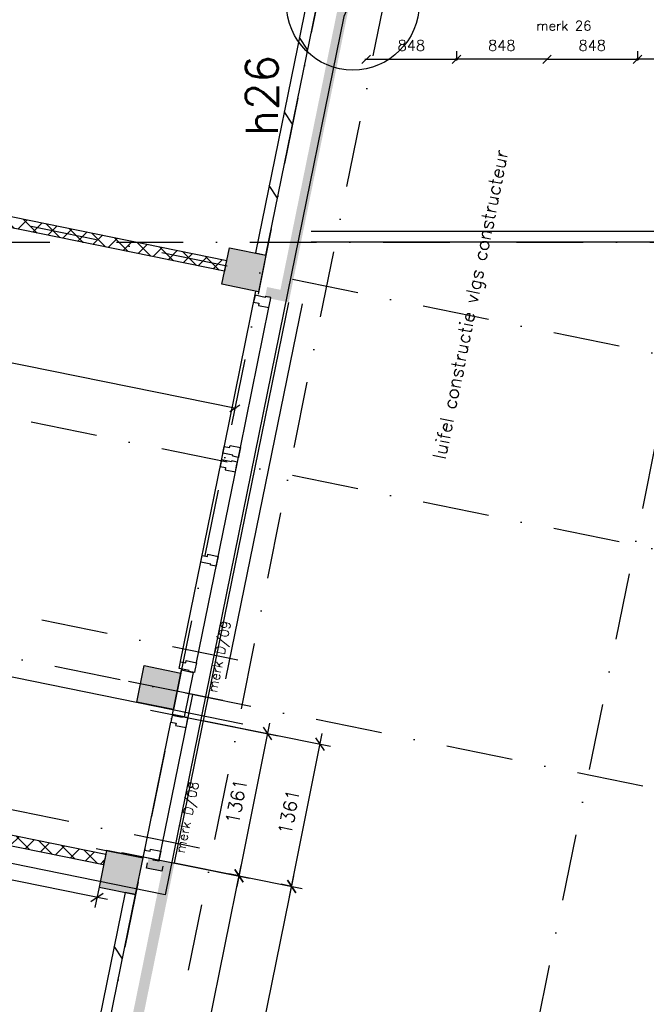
# Model space of a CAD drawing. Extents: x -171140 to 151546, y -8083 to 162438.
# Tile 21 of 96: x 28536 to 34411, y 22649 to 31884. Entities that reach past the tile are written whole.
import ezdxf

# ---------------------------------------------------------------- set-up
doc = ezdxf.new("R2010")
doc.units = 0
doc.header["$LTSCALE"] = 50
doc.header["$MEASUREMENT"] = 0
doc.header["$PDMODE"] = 3
doc.header["$PDSIZE"] = 0.001
for name, pattern in [('DASHDOT', [25, 12.5, -6.25, 0, -6.25]), ('HIDDEN2', [0.1875, 0.125, -0.0625]), ('STRAM_0WT$0$DASHDOT', [25, 12.5, -6.25, 0, -6.25])]:
    doc.linetypes.add(name, pattern=pattern)
doc.layers.get('0').update_dxf_attribs({"linetype": 'CONTINUOUS'})
doc.layers.get('DEFPOINTS').update_dxf_attribs({"linetype": 'CONTINUOUS'})
for name, color, linetype in [('0POLYBUITENOM', 7, 'CONTINUOUS'), ('_BRANDCOMPART', 6, 'DASHDOT'), ('_DETAILNUMMERS', 4, 'CONTINUOUS'), ('_DETAILNUMMERSTEKST', 4, 'CONTINUOUS'), ('A--01A1_ACEER', 1, 'CONTINUOUS'), ('A--A21--_F123-', 9, 'CONTINUOUS'), ('A--A22--_F123-', 9, 'CONTINUOUS'), ('A--A28--_F12--', 7, 'CONTINUOUS'), ('A--L21--', 3, 'CONTINUOUS'), ('A--L21--_F-2--', 7, 'CONTINUOUS'), ('A--L21A2_ISOLATIE', 1, 'CONTINUOUS'), ('A--L22--', 7, 'CONTINUOUS'), ('A--L22--_F-2--', 7, 'CONTINUOUS'), ('A--L24AC1_TRAPPEN', 1, 'HIDDEN2'), ('A--L28--', 7, 'CONTINUOUS'), ('A--L28--_F12--', 7, 'CONTINUOUS'), ('A--L31--', 2, 'CONTINUOUS'), ('A--L31--_F123-', 7, 'CONTINUOUS'), ('A--L3A1_VPORTS', 1, 'CONTINUOUS'), ('A--M$1A-_F123-', 1, 'CONTINUOUS'), ('A--T01A-25_TEKST', 2, 'CONTINUOUS'), ('KOLOM350X350', 1, 'CONTINUOUS'), ('STRAM_0WT$0$A--L$7A-_STRAM', 1, 'STRAM_0WT$0$DASHDOT'), ('STRAM_0WT$0$A--T$7A8-_STRA', 8, 'STRAM_0WT$0$DASHDOT'), ('TEKSTKOZIJNMERK', 2, 'CONTINUOUS'), ('X--LR---_CP', 7, 'CONTINUOUS')]:
    doc.layers.add(name, color=color, linetype=linetype)
doc.styles.add('ALFA-0_25', font='ROMANS')
doc.styles.add('B-01', font='SIMPLEX.SHX', dxfattribs={"width": 0.8, "height": 4.5})
doc.styles.add('HIEMSTRA', font='romans.shx')
doc.styles.get("Standard").update_dxf_attribs({"font": 'txt', "width": 0.9})
doc.dimstyles.new('BEILEN', dxfattribs={"dimscale": 40, "dimtxt": 2.5, "dimasz": 2, "dimexe": 0.3, "dimexo": 0.3, "dimgap": 2, "dimtad": 1, "dimdec": 0, "dimzin": 0, "dimtxsty": 'HIEMSTRA', "dimblk1": 'OBLIQUE', "dimblk2": 'OBLIQUE', "dimsah": 1, "dimcen": -0.09, "dimdle": 0.3, "dimse1": 1, "dimclrd": 2, "dimclre": 2, "dimclrt": 3, "dimazin": 3, "dimtfac": 1, "dimtdec": 4, "dimtofl": 0, "dimtmove": 0, "dimatfit": 3, "dimtvp": 625, "dimtolj": 1, "dimtzin": 0})
doc.dimstyles.get("Standard").update_dxf_attribs({"dimscale": 40, "dimtxt": 2.5, "dimasz": 2, "dimexe": 0.3, "dimexo": 0.3, "dimgap": 2, "dimtad": 0, "dimdec": 0, "dimzin": 0, "dimtxsty": 'HIEMSTRA', "dimblk1": 'OBLIQUE', "dimblk2": 'OBLIQUE', "dimsah": 1, "dimcen": -0.09, "dimdle": 0.3, "dimse1": 1, "dimclrd": 2, "dimclre": 2, "dimclrt": 3, "dimazin": 3, "dimtfac": 1, "dimtdec": 4, "dimtix": 1, "dimtmove": 0, "dimatfit": 3, "dimtvp": 625, "dimtolj": 1, "dimtzin": 0})
doc.dimstyles.new('STANDARD$0', dxfattribs={"dimscale": 50, "dimtxt": 2.5, "dimasz": 2, "dimexe": 2, "dimexo": 0, "dimgap": 2, "dimtad": 1, "dimdec": 0, "dimzin": 0, "dimtxsty": 'ALFA-0_25', "dimblk1": 'OBLIQUE', "dimblk2": 'OBLIQUE', "dimsah": 1, "dimcen": -3, "dimdle": 2, "dimclrd": 1, "dimclre": 1, "dimclrt": 2, "dimazin": 3, "dimtfac": 0.666667, "dimtofl": 0, "dimtmove": 0, "dimatfit": 3, "dimtvp": 0.833333, "dimtolj": 1, "dimtzin": 0})

# ---------------------------------------------------------------- blocks, each defined once
blk = doc.blocks.new('*U1149')
at = {"layer": 'A--A22--_F123-', "linetype": 'CONTINUOUS'}
h = blk.add_hatch(dxfattribs=at)
h.set_pattern_fill('ALFAKRS', color=256, scale=120, style=0)
h.set_pattern_definition([(45, (-30466.94, -29574.14), (-84.8528, 84.8528), []), (135, (-30466.94, -29574.14), (-84.8528, -84.8528), [])])
h.paths.add_polyline_path([(0, 0), (-10, -49), (-5386.6, 1046.2), (-5376.6, 1095.2), (-5366.6, 1144.2), (10, 49)])
at = {"layer": 'A--L22--_F-2--', "color": 2, "linetype": 'CONTINUOUS'}
for points in [[(0, 0), (10, 49), (-5366.6, 1144.2), (-5376.6, 1095.2)], [(0, 0), (-10, -49), (-5386.6, 1046.2), (-5376.6, 1095.2)]]:
    blk.add_lwpolyline(points, dxfattribs=at)
blk = doc.blocks.new('STRAM_0WT')
at = {"layer": 'STRAM_0WT$0$A--L$7A-_STRAM'}
for p, q in [((-40234.938, -3673.931), (-64049.215, 1177.073)), ((-40234.938, -5510.896), (-64408.499, -586.705)), ((-45035.721, -6369.935), (-64767.784, -2350.484)), ((-45395.005, -8133.713), (-65209.382, -4097.495))]:
    blk.add_line(p, q, dxfattribs=at)
at = {"layer": 'STRAM_0WT$0$A--T$7A8-_STRA', "color": 8}
for p, q in [((-43474.365, 3799.966), (-52138.464, -38733.347)), ((-39621.489, 3015.129), (-48281.544, -39498.332)), ((-66174.285, -2450), (-500, -2450)), ((-41238.067, -7551.737), (-64929.938, -2725.667))]:
    blk.add_line(p, q, dxfattribs=at)
blk = doc.blocks.new('Q020437-')
at = {"layer": 'A--A28--_F12--', "color": 8}
for points in [[(-175, -175), (-175, 175), (175, 175)], [(-175, -175), (175, 175), (175, -175)]]:
    blk.add_solid(points, dxfattribs=at)
at = {"layer": 'A--L28--_F12--', "color": 3, "linetype": 'CONTINUOUS'}
blk.add_lwpolyline([(-175, -175), (-175, 175), (175, 175), (175, -175)], close=True, dxfattribs=at)
at = {"layer": 'X--LR---_CP'}
for p in [(-175, 0), (-175, 0), (175, 0)]:
    blk.add_point(p, dxfattribs=at)
blk = doc.blocks.new('_OBLIQUE')
at = {"color": 0, "linetype": 'BYBLOCK'}
blk.add_line((-0.5, -0.5), (0.5, 0.5), dxfattribs=at)
blk = doc.blocks.new('*D321')
at = {"color": 2, "linetype": 'BYBLOCK'}
blk.add_line((24050.2, 29565.9), (30564.4, 28238.9), dxfattribs=at)
at = {"layer": 'DEFPOINTS', "color": 0, "linetype": 'BYBLOCK'}
for p in [(24061.9, 29563.5), (30552.6, 28241.3), (30552.6, 28241.3)]:
    blk.add_point(p, dxfattribs=at)
at = {"color": 2, "linetype": 'BYBLOCK', "xscale": 80, "yscale": 80, "zscale": 80}
for p, rotation in [((24061.9, 29563.5), 168.4862903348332), ((30552.6, 28241.3), 348.4862903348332)]:
    blk.add_blockref('_OBLIQUE', p, dxfattribs=dict(at, rotation=rotation))
at = {"color": 3, "linetype": 'BYBLOCK', "insert": (27333.2, 29029.8), "char_height": 100, "attachment_point": 5, "rotation": 348.48629, "style": 'HIEMSTRA'}
blk.add_mtext('\\A1;6624', dxfattribs=at)
blk = doc.blocks.new('*D341')
at = {"layer": 'A--M$1A-_F123-', "color": 2, "linetype": 'CONTINUOUS'}
for p, q in [((23981.9, 29671.5), (23903.5, 29687.4)), ((23978.7, 29655.8), (23984.3, 29683.2)), ((24079.9, 29651.5), (23981.9, 29671.5)), ((24079.9, 29651.5), (24158.2, 29635.5))]:
    blk.add_line(p, q, dxfattribs=at)
at = {"layer": 'DEFPOINTS', "color": 0, "linetype": 'CONTINUOUS'}
for p in [(23976.3, 29644), (23981.9, 29671.5), (24074.3, 29624)]:
    blk.add_point(p, dxfattribs=at)
at = {"layer": 'A--M$1A-_F123-', "color": 2, "linetype": 'CONTINUOUS', "xscale": 80, "yscale": 80, "zscale": 80}
for p, rotation in [((23981.9, 29671.5), 348.4862903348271), ((24079.9, 29651.5), 168.4862903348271)]:
    blk.add_blockref('_OBLIQUE', p, dxfattribs=dict(at, rotation=rotation))
at = {"layer": 'A--M$1A-_F123-', "color": 3, "linetype": 'CONTINUOUS', "insert": (36506, 90903.8), "char_height": 100, "attachment_point": 5, "rotation": 348.48629, "style": 'HIEMSTRA'}
blk.add_mtext('\\A1;100', dxfattribs=at)
blk = doc.blocks.new('*D405')
at = {"layer": 'A--M$1A-_F123-', "color": 1, "linetype": 'CONTINUOUS'}
for p, q in [((32631.8, 31587.3), (32631.8, 31500.4)), ((31771.8, 31512.4), (32643.8, 31512.4))]:
    blk.add_line(p, q, dxfattribs=at)
at = {"layer": 'DEFPOINTS', "color": 0, "linetype": 'CONTINUOUS'}
for p in [(31783.8, 31599.3), (32631.8, 31599.3), (32631.8, 31512.4)]:
    blk.add_point(p, dxfattribs=at)
at = {"layer": 'A--M$1A-_F123-', "color": 1, "linetype": 'CONTINUOUS', "xscale": 80, "yscale": 80, "zscale": 80, "rotation": 180}
blk.add_blockref('_OBLIQUE', (31783.8, 31512.4), dxfattribs=at)
at = {"layer": 'A--M$1A-_F123-', "color": 1, "linetype": 'CONTINUOUS', "xscale": 80, "yscale": 80, "zscale": 80}
blk.add_blockref('_OBLIQUE', (32631.8, 31512.4), dxfattribs=at)
at = {"layer": 'A--M$1A-_F123-', "color": 2, "linetype": 'CONTINUOUS', "insert": (32207.8, 31642.4), "char_height": 100, "attachment_point": 5, "style": 'HIEMSTRA'}
blk.add_mtext('\\A1;848', dxfattribs=at)
blk = doc.blocks.new('*D406')
at = {"layer": 'A--M$1A-_F123-', "color": 1, "linetype": 'CONTINUOUS'}
for p, q in [((32631.8, 31587.3), (32631.8, 31500.4)), ((33491.8, 31512.4), (32619.8, 31512.4))]:
    blk.add_line(p, q, dxfattribs=at)
at = {"layer": 'DEFPOINTS', "color": 0, "linetype": 'CONTINUOUS'}
for p in [(32631.8, 31599.3), (33479.8, 31599.3), (32631.8, 31512.4)]:
    blk.add_point(p, dxfattribs=at)
at = {"layer": 'A--M$1A-_F123-', "color": 1, "linetype": 'CONTINUOUS', "xscale": 80, "yscale": 80, "zscale": 80, "rotation": 180}
blk.add_blockref('_OBLIQUE', (32631.8, 31512.4), dxfattribs=at)
at = {"layer": 'A--M$1A-_F123-', "color": 1, "linetype": 'CONTINUOUS', "xscale": 80, "yscale": 80, "zscale": 80}
blk.add_blockref('_OBLIQUE', (33479.8, 31512.4), dxfattribs=at)
at = {"layer": 'A--M$1A-_F123-', "color": 2, "linetype": 'CONTINUOUS', "insert": (33055.8, 31642.4), "char_height": 100, "attachment_point": 5, "style": 'HIEMSTRA'}
blk.add_mtext('\\A1;848', dxfattribs=at)
blk = doc.blocks.new('*D407')
at = {"layer": 'A--M$1A-_F123-', "color": 1, "linetype": 'CONTINUOUS'}
for p, q in [((34327.8, 31587.3), (34327.8, 31500.4)), ((35187.8, 31512.4), (34315.8, 31512.4))]:
    blk.add_line(p, q, dxfattribs=at)
at = {"layer": 'DEFPOINTS', "color": 0, "linetype": 'CONTINUOUS'}
for p in [(34327.8, 31599.3), (35175.8, 31599.3), (34327.8, 31512.4)]:
    blk.add_point(p, dxfattribs=at)
at = {"layer": 'A--M$1A-_F123-', "color": 1, "linetype": 'CONTINUOUS', "xscale": 80, "yscale": 80, "zscale": 80, "rotation": 180}
blk.add_blockref('_OBLIQUE', (34327.8, 31512.4), dxfattribs=at)
at = {"layer": 'A--M$1A-_F123-', "color": 1, "linetype": 'CONTINUOUS', "xscale": 80, "yscale": 80, "zscale": 80}
blk.add_blockref('_OBLIQUE', (35175.8, 31512.4), dxfattribs=at)
at = {"layer": 'A--M$1A-_F123-', "color": 2, "linetype": 'CONTINUOUS', "insert": (34751.8, 31642.4), "char_height": 100, "attachment_point": 5, "style": 'HIEMSTRA'}
blk.add_mtext('\\A1;848', dxfattribs=at)
blk = doc.blocks.new('*D408')
at = {"layer": 'A--M$1A-_F123-', "color": 1, "linetype": 'CONTINUOUS'}
for p, q in [((34327.8, 31587.3), (34327.8, 31500.4)), ((33467.8, 31512.4), (34339.8, 31512.4))]:
    blk.add_line(p, q, dxfattribs=at)
at = {"layer": 'DEFPOINTS', "color": 0, "linetype": 'CONTINUOUS'}
for p in [(33479.8, 31599.3), (34327.8, 31599.3), (34327.8, 31512.4)]:
    blk.add_point(p, dxfattribs=at)
at = {"layer": 'A--M$1A-_F123-', "color": 1, "linetype": 'CONTINUOUS', "xscale": 80, "yscale": 80, "zscale": 80, "rotation": 180}
blk.add_blockref('_OBLIQUE', (33479.8, 31512.4), dxfattribs=at)
at = {"layer": 'A--M$1A-_F123-', "color": 1, "linetype": 'CONTINUOUS', "xscale": 80, "yscale": 80, "zscale": 80}
blk.add_blockref('_OBLIQUE', (34327.8, 31512.4), dxfattribs=at)
at = {"layer": 'A--M$1A-_F123-', "color": 2, "linetype": 'CONTINUOUS', "insert": (33903.8, 31642.4), "char_height": 100, "attachment_point": 5, "style": 'HIEMSTRA'}
blk.add_mtext('\\A1;848', dxfattribs=at)
blk = doc.blocks.new('KOLOM350X350')
at = {"layer": 'KOLOM350X350', "linetype": 'CONTINUOUS'}
blk.add_hatch(color=53, dxfattribs=at).paths.add_polyline_path([(0, 0), (350, 0), (350, 350), (0, 350)])
blk.add_lwpolyline([(0, 0), (350, 0), (350, 350), (0, 350)], close=True, dxfattribs=at)
blk = doc.blocks.new('*D590')
at = {"layer": 'A--M$1A-_F123-', "color": 1, "linetype": 'CONTINUOUS'}
for p, q in [((30400.7, 20391.1), (31105.8, 23852.9)), ((31085.9, 23755), (30987.9, 23774.9)), ((30420.6, 20489.1), (30322.7, 20509.1))]:
    blk.add_line(p, q, dxfattribs=at)
at = {"layer": 'DEFPOINTS', "color": 0, "linetype": 'CONTINUOUS'}
for p in [(31085.9, 23755), (31085.9, 23755), (30420.6, 20489.1)]:
    blk.add_point(p, dxfattribs=at)
at = {"layer": 'A--M$1A-_F123-', "color": 1, "linetype": 'CONTINUOUS', "xscale": 100, "yscale": 100, "zscale": 100}
for p, rotation in [((31085.9, 23755), 78.48652450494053), ((30420.6, 20489.1), 258.4865245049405)]:
    blk.add_blockref('_OBLIQUE', p, dxfattribs=dict(at, rotation=rotation))
at = {"layer": 'A--M$1A-_F123-', "color": 2, "linetype": 'CONTINUOUS', "insert": (30594, 22154.5), "char_height": 125, "attachment_point": 5, "rotation": 78.48652, "style": 'ALFA-0_25'}
blk.add_mtext('\\A1;3333', dxfattribs=at)
blk = doc.blocks.new('*D591')
at = {"layer": 'A--M$1A-_F123-', "color": 1, "linetype": 'CONTINUOUS'}
for p, q in [((29910.8, 20490.9), (30613.4, 23951.5)), ((30593.5, 23853.5), (30495.5, 23873.4)), ((29930.7, 20588.9), (29832.7, 20608.8))]:
    blk.add_line(p, q, dxfattribs=at)
at = {"layer": 'DEFPOINTS', "color": 0, "linetype": 'CONTINUOUS'}
for p in [(30593.5, 23853.5), (30593.5, 23853.5), (29930.7, 20588.9)]:
    blk.add_point(p, dxfattribs=at)
at = {"layer": 'A--M$1A-_F123-', "color": 1, "linetype": 'CONTINUOUS', "xscale": 100, "yscale": 100, "zscale": 100}
for p, rotation in [((30593.5, 23853.5), 78.5233634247), ((29930.7, 20588.9), 258.5233634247)]:
    blk.add_blockref('_OBLIQUE', p, dxfattribs=dict(at, rotation=rotation))
at = {"layer": 'A--M$1A-_F123-', "color": 2, "linetype": 'CONTINUOUS', "insert": (30102.9, 22253.5), "char_height": 125, "attachment_point": 5, "rotation": 78.52336, "style": 'ALFA-0_25'}
blk.add_mtext('\\A1;34k-v', dxfattribs=at)
blk = doc.blocks.new('*D595')
at = {"layer": 'A--M$1A-_F123-', "color": 1, "linetype": 'CONTINUOUS'}
for p, q in [((30254.4, 25309.7), (31451, 25070.3)), ((31066.3, 23656.9), (31372.6, 25188)), ((29987.3, 23974.8), (31183.9, 23735.3))]:
    blk.add_line(p, q, dxfattribs=at)
at = {"layer": 'DEFPOINTS', "color": 0, "linetype": 'CONTINUOUS'}
for p in [(30254.4, 25309.7, -0.1), (31353, 25089.9), (29987.3, 23974.8)]:
    blk.add_point(p, dxfattribs=at)
at = {"layer": 'A--M$1A-_F123-', "color": 1, "linetype": 'CONTINUOUS', "xscale": 100, "yscale": 100, "zscale": 100}
for p, rotation in [((31353, 25089.9), 78.68607110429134), ((31085.9, 23755), 258.6860711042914)]:
    blk.add_blockref('_OBLIQUE', p, dxfattribs=dict(at, rotation=rotation))
at = {"layer": 'A--M$1A-_F123-', "color": 2, "linetype": 'CONTINUOUS', "insert": (31060.1, 24454.3), "char_height": 125, "attachment_point": 5, "rotation": 78.68607, "style": 'ALFA-0_25'}
blk.add_mtext('\\A1;1361', dxfattribs=at)
blk = doc.blocks.new('*D596')
at = {"layer": 'A--M$1A-_F123-', "color": 1, "linetype": 'CONTINUOUS'}
for p, q in [((29762, 25408.2), (30958.6, 25168.8)), ((30573.9, 23755.4), (30880.2, 25286.5)), ((29494.9, 24073.3), (30691.6, 23833.9))]:
    blk.add_line(p, q, dxfattribs=at)
at = {"layer": 'DEFPOINTS', "color": 0, "linetype": 'CONTINUOUS'}
for p in [(29762, 25408.2, -0.1), (30860.6, 25188.4), (29494.9, 24073.3)]:
    blk.add_point(p, dxfattribs=at)
at = {"layer": 'A--M$1A-_F123-', "color": 1, "linetype": 'CONTINUOUS', "xscale": 100, "yscale": 100, "zscale": 100}
for p, rotation in [((30860.6, 25188.4), 78.68607110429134), ((30593.5, 23853.5), 258.6860711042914)]:
    blk.add_blockref('_OBLIQUE', p, dxfattribs=dict(at, rotation=rotation))
at = {"layer": 'A--M$1A-_F123-', "color": 2, "linetype": 'CONTINUOUS', "insert": (30567.7, 24552.8), "char_height": 125, "attachment_point": 5, "rotation": 78.68607, "style": 'ALFA-0_25'}
blk.add_mtext('\\A1;1361', dxfattribs=at)
blk = doc.blocks.new('*D625')
at = {"layer": 'A--M$1A-_F123-', "color": 1}
for p, q in [((24800.3, 24661.2), (24761, 24468.5)), ((24683, 24586.4), (29359, 23633.9)), ((29280.3, 23748.6), (29241, 23555.9))]:
    blk.add_line(p, q, dxfattribs=at)
at = {"layer": 'DEFPOINTS', "color": 0}
for p in [(24800.3, 24661.2), (29280.3, 23748.6), (29261, 23653.9)]:
    blk.add_point(p, dxfattribs=at)
at = {"layer": 'A--M$1A-_F123-', "color": 1, "xscale": 100, "yscale": 100, "zscale": 100}
for p, rotation in [((24781, 24566.5), 168.4862903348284), ((29261, 23653.9), 348.4862903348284)]:
    blk.add_blockref('_OBLIQUE', p, dxfattribs=dict(at, rotation=rotation))
at = {"layer": 'A--M$1A-_F123-', "color": 2, "insert": (27053.4, 24269.4), "char_height": 125, "attachment_point": 5, "rotation": 348.48629}
blk.add_mtext('\\A1;4572', dxfattribs=at)
blk = doc.blocks.new('*U848')
at = {"layer": 'A--A22--_F123-', "linetype": 'CONTINUOUS'}
h = blk.add_hatch(dxfattribs=at)
h.set_pattern_fill('ALFAKRS', color=256, scale=120, style=0)
h.set_pattern_definition([(45, (-24853.16, -24920.84), (-84.8528, 84.8528), []), (135, (-24853.16, -24920.84), (-84.8528, -84.8528), [])])
h.paths.add_polyline_path([(0, 0), (10, 49), (4490, -863.6), (4480, -912.6), (4470, -961.6), (-10, -49)])
at = {"layer": 'A--L22--_F-2--', "color": 2, "linetype": 'CONTINUOUS'}
for points in [[(0, 0), (-10, -49), (4470, -961.6), (4480, -912.6)], [(0, 0), (10, 49), (4490, -863.6), (4480, -912.6)]]:
    blk.add_lwpolyline(points, dxfattribs=at)

msp = doc.modelspace()

# ---------------------------------------------------------------- linework, layer by layer
at = {"color": 4, "linetype": 'CONTINUOUS', "ltscale": 2}
msp.add_line((24808.3, 26466.1), (30627.8, 25280.6), dxfattribs=at)
at = {"layer": '0POLYBUITENOM', "elevation": 1}
msp.add_lwpolyline([(45698.6, 66719.9), (45689, 56846.9), (36577, 56696.9), (36527, 39123.8), (29232, 39123.8), (29232, 31996.9), (31611.6, 31996.9), (31575.7, 31914.9), (31047.2, 29318.8), (29898.6, 23677.1), (24761.9, 24723.4), (24101.6, 21481.7), (23023.7, 16190.3), (21626.5, 9331.4)], dxfattribs=at)
at = {"layer": '_BRANDCOMPART'}
msp.add_lwpolyline([(30119.3, 22968.6), (32196.6, 33255.9), (30494.6, 33582.1)], dxfattribs=at)
at = {"layer": '_DETAILNUMMERS'}
msp.add_circle((31659.2, 32032.8), 621.2, dxfattribs=at)
at = {"layer": 'A--01A1_ACEER', "linetype": 'CONTINUOUS'}
msp.add_line((31185.9, 29217.9), (30465.8, 25700.9), dxfattribs=at)
at = {"layer": 'A--A21--_F123-', "color": 2, "linetype": 'CONTINUOUS'}
for points in [[(31007, 29243.2), (30960.3, 29252.7), (31576.1, 32025.1), (31527.1, 32035.1)], [(31576.1, 32025.1), (31625.1, 32015.2), (31005, 29285.9), (31058.3, 29232.8)], [(30845.8, 29327.1), (30855.8, 29376.1), (31019.7, 29291.7), (30981, 29350.6)], [(31019.7, 29291.7), (31058.3, 29232.8), (30845.8, 29327.1), (30835.8, 29278.1)], [(29735.8, 23975), (29745.7, 24024), (29879.3, 23945.7), (29889.3, 23994.7)], [(29271.4, 20723.2), (29224.8, 20732.7), (29938.3, 23984.7), (29889.3, 23994.7)], [(29938.3, 23984.7), (29987.3, 23974.8), (29269.5, 20765.9), (29322.8, 20712.8)], [(29879.3, 23945.7), (29869.3, 23896.7), (29735.8, 23975), (29725.8, 23926)]]:
    msp.add_solid(points, dxfattribs=at).dxf.unprotected_set("ltscale", 0)
at = {"layer": 'A--A28--_F12--', "color": 8}
for points in [[(29633.6, 25483.2), (29703.5, 25826.1), (30046.4, 25756.3)], [(29633.6, 25483.2), (30046.4, 25756.3), (29976.6, 25413.3)]]:
    msp.add_solid(points, dxfattribs=at)
at = {"layer": 'A--L21--', "color": 4, "linetype": 'CONTINUOUS'}
msp.add_lwpolyline([(30162.1, 25762.8), (30077.1, 25345.2), (29967.3, 25367.1), (30052.3, 25785.1)], close=True, dxfattribs=at)
at = {"layer": 'A--L21--_F-2--', "color": 3, "linetype": 'CONTINUOUS'}
msp.add_lwpolyline([(29879.3, 23945.7), (29869.3, 23896.7), (29725.8, 23926), (29735.8, 23975)], dxfattribs=at).dxf.unprotected_set("ltscale", 0)
at = {"layer": 'A--L21A2_ISOLATIE', "linetype": 'CONTINUOUS', "ltscale": 10}
for p, q in [((30457.9, 27901.4), (30750.4, 29337.8)), ((30604.8, 27871.4), (30872.3, 29184.8)), ((30043.3, 25865.6), (30458.1, 27901.3, 9.6)), ((30194.5, 25856.2), (30605.1, 27871.4)), ((29840.1, 23991.7), (30114.3, 25337.7)), ((29693.1, 24021.7), (29952.5, 25295.1)), ((29252.1, 24111.5), (29693.1, 24021.7)), ((29252.1, 24111.5), (29693.1, 24021.7))]:
    msp.add_line(p, q, dxfattribs=at)
at = {"layer": 'A--L21A2_ISOLATIE', "color": 2, "linetype": 'CONTINUOUS', "ltscale": 10}
for points in [[(30746.8, 29695.7), (30844.8, 29675.8), (31344.3, 32126.1), (31629.4, 32126), (31629.4, 32226.1), (31400.2, 32226.1), (31355.4, 32226.1), (31262.3, 32226.1)], [(29006.3, 21151), (29104.3, 21131.1), (29623.2, 23678.7), (29525.2, 23698.7)]]:
    msp.add_lwpolyline(points, close=True, dxfattribs=at)
at = {"layer": 'A--L28--_F12--', "color": 3, "linetype": 'CONTINUOUS'}
msp.add_lwpolyline([(29633.6, 25483.2), (29703.5, 25826.1), (30046.4, 25756.3), (29976.6, 25413.3)], close=True, dxfattribs=at)
at = {"layer": 'A--L31--', "color": 2, "linetype": 'CONTINUOUS'}
for points in [[(30742.5, 29299), (30729.5, 29235.3), (30779.5, 29225.1), (30775.3, 29204.5), (30872.3, 29184.8), (30886.9, 29256.3), (30891.3, 29277.9), (30876.6, 29280.8), (30838.3, 29288.6), (30836.6, 29279.8)], [(30440.7, 27817.2), (30453.7, 27880.8), (30503.6, 27870.6), (30507.8, 27891.2), (30604.8, 27871.4), (30590.2, 27799.9), (30585.9, 27778.4), (30571.2, 27781.4), (30532.9, 27789.2), (30534.7, 27798)], [(30029.7, 25799), (30042.7, 25862.6), (30092.7, 25852.4), (30096.9, 25873), (30193.9, 25853.2), (30179.3, 25781.7), (30174.9, 25760.1), (30160.2, 25763.2), (30122, 25771), (30123.8, 25779.8)], [(29965.4, 25358.8), (29952.5, 25295.1), (30002.5, 25284.9), (29998.3, 25264.4), (30095.3, 25244.6), (30109.8, 25316.1), (30114.2, 25337.7), (30099.5, 25340.7), (30061.3, 25348.5), (30059.5, 25339.6)], [(29694.9, 24030.6), (29707.9, 24094.3), (29757.8, 24084.1), (29762, 24104.7), (29859, 24084.9), (29844.5, 24013.4), (29840.1, 23991.8), (29825.4, 23994.8), (29787.1, 24002.6), (29788.9, 24011.4)]]:
    msp.add_lwpolyline(points, close=True, dxfattribs=at)
for points, elevation in [([(30428.4, 27756.3), (30415.4, 27692.6), (30465.4, 27682.4), (30461.2, 27661.9), (30558.2, 27642.1), (30572.8, 27713.7), (30577.2, 27735.2), (30562.5, 27738.2), (30524.2, 27746), (30522.5, 27737.2)], 7.8), ([(30233, 26796.3), (30246, 26860), (30295.9, 26849.8), (30300.1, 26870.4), (30397.1, 26850.6), (30382.5, 26779.1), (30378.1, 26757.5), (30363.4, 26760.6), (30325.2, 26768.3), (30327, 26777.2)], 7.2)]:
    msp.add_lwpolyline(points, close=True, dxfattribs=dict(at, elevation=elevation))
at = {"layer": 'A--L31--_F123-', "color": 1, "linetype": 'CONTINUOUS'}
for p, q in [((31236.2, 31597.3), (31158.2, 31715.3)), ((31095.1, 30904.3), (31017.1, 31022.2)), ((30953.9, 30211.2), (30875.9, 30329.1)), ((29500.7, 23077.3), (29422.7, 23195.2))]:
    msp.add_line(p, q, dxfattribs=at)
at = {"layer": 'A--L3A1_VPORTS'}
for p, q in [((39244.3, 29896.9), (31269.7, 29896.9)), ((29987.3, 23974.8), (31058.3, 29232.8)), ((30441.4, 25497.2), (29557.6, 25677.2)), ((30114.2, 25337.7), (30158.5, 25554.8))]:
    msp.add_line(p, q, dxfattribs=at)
at = {"layer": 'A--L3A1_VPORTS', "color": 2}
msp.add_line((39244.3, 29796.9), (31269.7, 29796.9), dxfattribs=at)
at = {"layer": 'X--LR---_CP'}
for p in [(29668.5, 25654.6), (29668.5, 25654.6), (30011.5, 25584.8), (30031.1, 25580.8), (30031.1, 25580.8), (30031.1, 25580.8), (30031.1, 25580.8)]:
    msp.add_point(p, dxfattribs=at)

# ---------------------------------------------------------------- block references
at = {"layer": 'A--L21--', "linetype": 'CONTINUOUS'}
msp.add_blockref('*U1149', (30466.9, 29574.1), dxfattribs=at)
at = {"layer": 'A--L22--'}
msp.add_blockref('*U848', (24853.2, 24920.8), dxfattribs=at)
at = {"layer": 'A--L24AC1_TRAPPEN'}
msp.add_blockref('STRAM_0WT', (75617, 32246.9), dxfattribs=at)
at = {"layer": 'A--L28--', "linetype": 'CONTINUOUS'}
for p, rotation in [((30638.4, 29539.2), 348.486290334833), ((29840, 25619.7), 348.486290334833), ((29840, 25619.7), 348.486290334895)]:
    msp.add_blockref('Q020437-', p, dxfattribs=dict(at, rotation=rotation))
at = {"layer": 'KOLOM350X350', "linetype": 'CONTINUOUS', "rotation": 348.486290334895}
msp.add_blockref('KOLOM350X350', (29280.3, 23748.6), dxfattribs=at)

# ---------------------------------------------------------------- texts
at = {"layer": '_DETAILNUMMERSTEKST', "style": 'ALFA-0_25'}
msp.add_text('h26', height=300, rotation=90, dxfattribs=at).set_placement((30957.1, 30792.8))
at = {"layer": 'A--T01A-25_TEKST', "style": 'HIEMSTRA'}
msp.add_text('luifel constructie vlgs constructeur', height=125, rotation=78.49, dxfattribs=at).set_placement((32528.4, 27755))
at = {"layer": 'TEKSTKOZIJNMERK', "style": 'B-01'}
for s, rotation, p in [('merk 26', 0.0001, (33379, 31782.6)), ('merk D/09', 78.48629, (30382.8, 25566.4, -1)), ('merk D/08', 78.48629, (30080.8, 24059.9, -1))]:
    msp.add_text(s, height=90, rotation=rotation, dxfattribs=at).set_placement(p)

# ---------------------------------------------------------------- dimensions: what is measured, and where the dimension line sits
at = {"layer": 'A--M$1A-_F123-', "linetype": 'CONTINUOUS'}
for p1, p2, distance, dimstyle, picture, middle in [((24074.3, 29624), (23976.3, 29644), -28, 'STANDARD', '*D341', (36506, 90903.8)), ((24061.9, 29563.5), (30552.6, 28241.3), 0, 'BEILEN', '*D321', (27333.2, 29029.8)), ((29494.9, 24073.3), (29762, 25408.2, -0.1), -1120.4, 'STANDARD$0', '*D596', (30567.7, 24552.8)), ((29987.3, 23974.8), (30254.4, 25309.7, -0.1), -1120.4, 'STANDARD$0', '*D595', (31060.1, 24454.3)), ((30420.6, 20489.1), (31085.9, 23755), 0, 'STANDARD$0', '*D590', (30594, 22154.5))]:
    dim = msp.add_aligned_dim(p1=p1, p2=p2, distance=distance, dimstyle=dimstyle, dxfattribs=at)
    dim.commit()
    dim.dimension.update_dxf_attribs({"geometry": picture, "text_midpoint": middle})
for base, p1, p2, picture, middle in [((32631.8, 31512.4), (31783.8, 31599.3), (32631.8, 31599.3), '*D405', (32207.8, 31642.4)), ((32631.8, 31512.4), (33479.8, 31599.3), (32631.8, 31599.3), '*D406', (33055.8, 31642.4)), ((34327.8, 31512.4), (33479.8, 31599.3), (34327.8, 31599.3), '*D408', (33903.8, 31642.4)), ((34327.8, 31512.4), (35175.8, 31599.3), (34327.8, 31599.3), '*D407', (34751.8, 31642.4))]:
    dim = msp.add_linear_dim(base=base, p1=p1, p2=p2, dimstyle='STANDARD', override={"dimtad": 1, "dimclrd": 1, "dimclre": 1, "dimclrt": 2}, dxfattribs=at)
    dim.commit()
    dim.dimension.update_dxf_attribs({"geometry": picture, "text_midpoint": middle})
at = {"layer": 'A--M$1A-_F123-'}
dim = msp.add_aligned_dim(p1=(24800.3, 24661.2), p2=(29280.3, 23748.6), distance=-96.6, dimstyle='STANDARD$0', override={"dimtxsty": 'STANDARD'}, dxfattribs=at)
dim.commit()
dim.dimension.update_dxf_attribs({"geometry": '*D625', "text_midpoint": (27053.4, 24269.4)})
at = {"layer": 'A--M$1A-_F123-', "linetype": 'CONTINUOUS'}
dim = msp.add_aligned_dim(p1=(29930.7, 20588.9), p2=(30593.5, 23853.5), distance=0, text='34k-v', dimstyle='STANDARD$0', dxfattribs=at)
dim.commit()
dim.dimension.update_dxf_attribs({"geometry": '*D591', "text_midpoint": (30102.9, 22253.5)})

doc.saveas('drawing.dxf')
